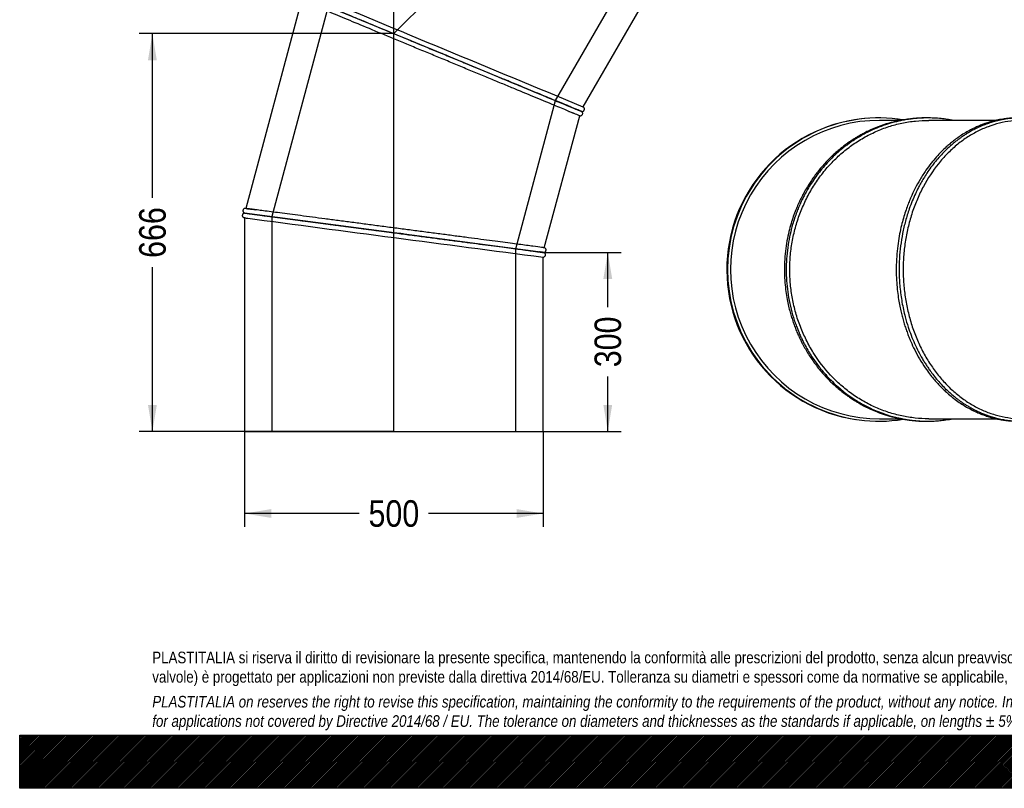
# Model space of a CAD drawing. Header units: millimetres. Extents: x 0 to 3300, y 0 to 2333.
# Tile 1 of 3: x 0 to 1650, y 0 to 1288. Entities that reach past the tile are written whole.
import ezdxf
from ezdxf.enums import TextEntityAlignment as Align
from ezdxf.lldxf.tags import DXFTag

# ---------------------------------------------------------------- set-up
doc = ezdxf.new("R2010")
doc.units = ezdxf.units.MM
doc.header["$LTSCALE"] = 11.111111
for name, color, linetype in [('Default', 7, 'Continuous'), ('DV1_Default', 7, 'Continuous'), ('TUBO_X_GOMITO_45', 7, 'Continuous')]:
    doc.layers.add(name, color=color, linetype=linetype)
doc.styles.add('SEACAD_Arial_Narrow', font='ARIALN.TTF')
tags = doc.linetypes.add('HIDDEN2', pattern=[4.7625, 3.175, -1.5875]).pattern_tags.tags
tags[6:7] = [DXFTag(74, 4), DXFTag(75, 0), DXFTag(340, '0'), DXFTag(46, 0.0), DXFTag(50, 0.0), DXFTag(44, 0.0), DXFTag(45, 0.0)]
tags[4:5] = [DXFTag(74, 4), DXFTag(75, 0), DXFTag(340, '0'), DXFTag(46, 0.0), DXFTag(50, 0.0), DXFTag(44, 0.0), DXFTag(45, 0.0)]
tags = doc.linetypes.add('PHANTOM2', pattern=[31.75, 15.875, -3.175, 3.175, -3.175, 3.175, -3.175]).pattern_tags.tags
tags[14:15] = [DXFTag(74, 4), DXFTag(75, 0), DXFTag(340, '0'), DXFTag(46, 0.0), DXFTag(50, 0.0), DXFTag(44, 0.0), DXFTag(45, 0.0)]
tags[12:13] = [DXFTag(74, 4), DXFTag(75, 0), DXFTag(340, '0'), DXFTag(46, 0.0), DXFTag(50, 0.0), DXFTag(44, 0.0), DXFTag(45, 0.0)]
tags[10:11] = [DXFTag(74, 4), DXFTag(75, 0), DXFTag(340, '0'), DXFTag(46, 0.0), DXFTag(50, 0.0), DXFTag(44, 0.0), DXFTag(45, 0.0)]
tags[8:9] = [DXFTag(74, 4), DXFTag(75, 0), DXFTag(340, '0'), DXFTag(46, 0.0), DXFTag(50, 0.0), DXFTag(44, 0.0), DXFTag(45, 0.0)]
tags[6:7] = [DXFTag(74, 4), DXFTag(75, 0), DXFTag(340, '0'), DXFTag(46, 0.0), DXFTag(50, 0.0), DXFTag(44, 0.0), DXFTag(45, 0.0)]
tags[4:5] = [DXFTag(74, 4), DXFTag(75, 0), DXFTag(340, '0'), DXFTag(46, 0.0), DXFTag(50, 0.0), DXFTag(44, 0.0), DXFTag(45, 0.0)]
doc.dimstyles.new('Plastitalia', dxfattribs={"dimtxt": 44.444444, "dimasz": 44.444444, "dimexe": 22.222222, "dimexo": 0, "dimgap": 11.111111, "dimtad": 0, "dimdec": 0, "dimtxsty": 'SEACAD_Arial_Narrow', "dimblk1": '_SE_FILLED', "dimblk2": '_SE_FILLED', "dimsah": 1, "dimcen": 22.222222, "dimadec": 0, "dimazin": 0, "dimtfac": 0.8, "dimtdec": 1, "dimtmove": 0, "dimatfit": 3, "dimfxl": 1, "dimtolj": 1, "dimarcsym": 0})

# ---------------------------------------------------------------- blocks, each defined once
blk = doc.blocks.new('SE')
at = {"layer": 'DV1_Default', "color": 7, "linetype": 'PHANTOM2'}
for p in [(1098.3, 1735.5), (627, 597.8)]:
    blk.add_line(p, (627, 1264.3), dxfattribs=at)
at = {"layer": 'TUBO_X_GOMITO_45', "color": 7, "linetype": 'HIDDEN2'}
for p, q in [((898.1, 1152), (1026.6, 1374.5)), ((516.8, 1309.9), (422.4, 957.7)), ((831.6, 903.8), (898.1, 1152)), ((422.4, 957.7), (422.4, 597.8)), ((831.6, 597.8), (831.6, 903.8))]:
    blk.add_line(p, q, dxfattribs=at)
at = {"layer": 'TUBO_X_GOMITO_45', "color": 7, "linetype": 'Continuous'}
for p, q in [((944.5, 1141.4), (1058.9, 1339.7)), ((474.5, 1327.5), (707.7, 1230.9)), ((474.5, 1327.5), (707.7, 1230.9)), ((472.4, 1319.7), (379.1, 971.4)), ((707.7, 1230.9), (707.7, 1230.9)), ((707.7, 1230.9), (940.4, 1134.5)), ((707.7, 1230.9), (707.7, 1230.9)), ((707.7, 1230.9), (904.2, 1149.5)), ((915.8, 1144.7), (940.4, 1134.5)), ((879.1, 905.6), (938.4, 1126.7)), ((940.4, 1134.4), (940.4, 1134.5)), ((377, 963.7), (377, 963.6)), ((627.3, 930.7), (377, 963.6)), ((377, 963.6), (377, 963.6)), ((377, 963.6), (627.3, 930.7)), ((377, 955.6), (377, 597.8)), ((627.3, 930.7), (627.3, 930.7)), ((877, 897.8), (627.3, 930.7)), ((627.3, 930.7), (627.3, 930.7)), ((877, 897.8), (627.3, 930.7)), ((877, 597.8), (877, 889.8)), ((377, 597.8), (877, 597.8))]:
    blk.add_line(p, q, dxfattribs=at)
for centre, radius, start, end in [((-354914.1, -857318.2), 929294.4, 67.4844532, 67.5154572), ((1101.2, 1528.6), 425.6, 247.4071, 247.9341), ((362.3, 840.3), 132.2, 82.4269, 83.1227), ((391, 1057.8), 103.1, 261.6923, 262.5997), ((121906.9, 922134.9), 929161.3, 262.484539, 262.515549), ((834.8, 593.5), 307.2, 81.9203, 82.6501), ((930.4, 1320.1), 425.6, 262.4071, 262.9341)]:
    blk.add_arc(centre, radius, start, end, dxfattribs=at)
at = {"layer": 'TUBO_X_GOMITO_45', "color": 7, "linetype": 'HIDDEN2'}
for centre, radius, start, end in [((273.1, 134.3), 843.8, 82.4066, 82.692), ((460.3, 1558.4), 608.5, 262.1069, 262.6462), ((121906.9, 922134.9), 929161.3, 262.484451, 262.484539)]:
    blk.add_arc(centre, radius, start, end, dxfattribs=at)
at = {"layer": 'TUBO_X_GOMITO_45', "color": 7, "linetype": 'Continuous'}
for points, knots in [([(474.5, 1327.5), (474.5, 1327.5), (474.9, 1327.3), (476.4, 1326.7), (477.5, 1326.2), (480.5, 1325), (482.4, 1324.2), (486.9, 1322.4), (489.5, 1321.3), (495.3, 1318.9), (498.6, 1317.5), (505.9, 1314.5), (509.8, 1312.8), (518.4, 1309.3), (523, 1307.4), (532.7, 1303.4), (537.8, 1301.3), (548.5, 1296.8), (554.1, 1294.5), (565.8, 1289.6), (572, 1287.1), (584.7, 1281.8), (591.2, 1279.1), (604.7, 1273.5), (611.6, 1270.7), (625.7, 1264.8), (632.9, 1261.9), (647.5, 1255.8), (654.9, 1252.8), (677.3, 1243.5), (692.5, 1237.2), (707.7, 1230.9)], [0.5003717, 0.5003717, 0.5003717, 0.5003717, 0.53125, 0.53125, 0.5625, 0.5625, 0.59375, 0.59375, 0.625, 0.625, 0.65625, 0.65625, 0.6875, 0.6875, 0.71875, 0.71875, 0.75, 0.75, 0.78125, 0.78125, 0.8125, 0.8125, 0.84375, 0.84375, 0.875, 0.875, 0.90625, 0.90625, 0.9375, 0.9375, 1, 1, 1, 1]), ([(474.5, 1327.4), (474.8, 1327.3), (476.3, 1326.7), (480.5, 1324.9), (482.4, 1324.2), (486.9, 1322.3), (489.5, 1321.2), (495.3, 1318.8), (498.6, 1317.4), (505.9, 1314.4), (509.8, 1312.8), (518.3, 1309.3), (522.9, 1307.4), (532.6, 1303.4), (537.8, 1301.2), (548.6, 1296.8), (554.3, 1294.4), (566.1, 1289.5), (572.2, 1287), (584.9, 1281.7), (591.4, 1279), (604.9, 1273.4), (611.8, 1270.6), (625.8, 1264.8), (633, 1261.8), (647.6, 1255.8), (655, 1252.7), (669.9, 1246.5), (677.4, 1243.4), (692.5, 1237.1), (700.1, 1234), (707.7, 1230.9)], [0.5060588, 0.5060588, 0.5060588, 0.5060588, 0.5625, 0.5625, 0.59375, 0.59375, 0.625, 0.625, 0.65625, 0.65625, 0.6875, 0.6875, 0.71875, 0.71875, 0.75, 0.75, 0.78125, 0.78125, 0.8125, 0.8125, 0.84375, 0.84375, 0.875, 0.875, 0.90625, 0.90625, 0.9375, 0.9375, 0.96875, 0.96875, 1, 1, 1, 1]), ([(938.4, 1126.7), (938.4, 1126.7), (938, 1126.9), (936.5, 1127.5), (935.3, 1127.9), (930.8, 1129.8), (926.4, 1131.7), (914.6, 1136.5), (907.3, 1139.5), (894.6, 1144.8), (890, 1146.7), (880.3, 1150.7), (875.2, 1152.9), (859, 1159.6), (847.1, 1164.5), (828.1, 1172.3), (821.5, 1175.1), (808.1, 1180.6), (801.2, 1183.5), (787.2, 1189.3), (780, 1192.3), (765.5, 1198.3), (758.1, 1201.3), (743.2, 1207.5), (735.7, 1210.6), (720.6, 1216.9), (713, 1220), (697.8, 1226.3), (690.2, 1229.5), (675.1, 1235.7), (667.6, 1238.8), (645.2, 1248.1), (630.6, 1254.1), (602.5, 1265.8), (589, 1271.4), (563.7, 1281.9), (551.8, 1286.8), (530.2, 1295.7), (520.5, 1299.8), (503.4, 1306.8), (496.2, 1309.9), (484.4, 1314.7), (479.9, 1316.6), (474.6, 1318.8), (473.1, 1319.4), (472.6, 1319.6)], [0, 0, 0, 0, 0.015625, 0.015625, 0.03125, 0.03125, 0.0625, 0.0625, 0.09375, 0.09375, 0.109375, 0.109375, 0.125, 0.125, 0.15625, 0.15625, 0.171875, 0.171875, 0.1875, 0.1875, 0.203125, 0.203125, 0.21875, 0.21875, 0.234375, 0.234375, 0.25, 0.25, 0.265625, 0.265625, 0.28125, 0.28125, 0.3125, 0.3125, 0.34375, 0.34375, 0.375, 0.375, 0.40625, 0.40625, 0.4375, 0.4375, 0.46875, 0.46875, 0.4933781, 0.4933781, 0.4933781, 0.4933781]), ([(707.7, 1230.9), (715.3, 1227.7), (722.9, 1224.6), (738.1, 1218.3), (745.6, 1215.2), (760.5, 1209), (767.9, 1205.9), (782.4, 1199.9), (789.5, 1197), (803.4, 1191.2), (810.2, 1188.4), (823.5, 1182.9), (830.1, 1180.2), (842.8, 1174.9), (848.9, 1172.4), (860.8, 1167.5), (866.4, 1165.1), (877.3, 1160.7), (882.4, 1158.5), (892.1, 1154.5), (896.7, 1152.6), (905.2, 1149.1), (909.2, 1147.4), (916.4, 1144.4), (919.7, 1143.1), (925.6, 1140.7), (928.2, 1139.6), (932.6, 1137.7), (934.5, 1137), (936.3, 1136.2), (936.7, 1136.1), (937, 1135.9)], [0, 0, 0, 0, 0.03125, 0.03125, 0.0625, 0.0625, 0.09375, 0.09375, 0.125, 0.125, 0.15625, 0.15625, 0.1875, 0.1875, 0.21875, 0.21875, 0.25, 0.25, 0.28125, 0.28125, 0.3125, 0.3125, 0.34375, 0.34375, 0.375, 0.375, 0.40625, 0.40625, 0.4375, 0.4375, 0.4453519, 0.4453519, 0.4453519, 0.4453519]), ([(707.7, 1230.9), (722.9, 1224.6), (738.1, 1218.3), (767.8, 1206), (782.4, 1199.9), (803.7, 1191.1), (810.9, 1188.1), (817.8, 1185.3)], [0, 0, 0, 0, 0.0625, 0.0625, 0.125, 0.125, 0.1573566, 0.1573566, 0.1573566, 0.1573566]), ([(942.1, 1133.5), (941.9, 1133.6), (941.6, 1133.8), (939.6, 1134.7), (937, 1135.8), (934.1, 1137), (931, 1138.3), (928.1, 1139.5), (925.2, 1140.7), (922.1, 1142), (918.7, 1143.4), (913.3, 1145.7), (905, 1149.1), (893, 1154.1), (879.5, 1159.6), (864.7, 1165.8), (848.8, 1172.4), (833, 1178.9), (823.4, 1182.9), (818.7, 1184.8)], [0, 0, 0, 0, 0.070287, 0.133656, 0.190126, 0.239712, 0.282423, 0.318267, 0.349665, 0.381295, 0.413279, 0.445616, 0.527866, 0.610619, 0.693376, 0.776137, 0.858902, 0.94167, 1, 1, 1, 1]), ([(941.3, 1134.1), (941.8, 1134), (942.4, 1133.9), (943.6, 1134.1), (944.6, 1134.5), (945.4, 1135.2), (945.9, 1135.9), (946.3, 1136.7), (946.5, 1137.6), (946.4, 1138.6), (946.1, 1139.6), (945.5, 1140.7), (944.8, 1141.2), (944.4, 1141.5)], [0, 0, 0, 0, 0.096032, 0.178525, 0.30368, 0.38679, 0.443151, 0.51035, 0.615236, 0.687578, 0.775891, 0.880804, 1, 1, 1, 1]), ([(938.3, 1126.7), (938.8, 1126.6), (939.6, 1126.5), (940.9, 1126.8), (941.8, 1127.4), (942.6, 1128.1), (943.2, 1129), (943.5, 1130.3), (943.4, 1131.5), (942.9, 1132.6), (942.4, 1133.2), (942.1, 1133.5)], [0, 0, 0, 0, 0.138018, 0.257343, 0.353881, 0.437817, 0.543628, 0.659238, 0.788573, 0.881376, 1, 1, 1, 1]), ([(377.1, 963.6), (376.7, 963.6), (376, 963.5), (374.9, 963.1), (374, 962.4), (373.5, 961.5), (373.2, 960.7), (373, 959.9), (373, 958.9), (373.4, 957.9), (373.9, 957), (374.8, 956.2), (375.6, 955.9), (376.1, 955.7)], [0, 0, 0, 0, 0.096032, 0.178525, 0.30368, 0.38679, 0.443151, 0.51035, 0.615236, 0.687578, 0.775891, 0.880804, 1, 1, 1, 1]), ([(378.2, 971.5), (377.7, 971.5), (377.1, 971.5), (375.9, 971), (375, 970.2), (374.4, 969.2), (374.1, 968.3), (374, 967.4), (374.2, 966.6), (374.5, 965.7), (375, 964.9), (375.9, 964.1), (376.6, 963.8), (377.1, 963.7)], [0, 0, 0, 0, 0.095068, 0.180282, 0.316284, 0.411667, 0.477, 0.544319, 0.635375, 0.699916, 0.780946, 0.880914, 1, 1, 1, 1]), ([(377, 963.7), (377, 963.7), (377.4, 963.6), (379, 963.4), (380.2, 963.2), (383.5, 962.8), (385.5, 962.6), (390.3, 961.9), (393.1, 961.6), (399.4, 960.7), (402.9, 960.3), (410.7, 959.2), (414.9, 958.7), (424.1, 957.5), (429, 956.8), (439.4, 955.4), (444.9, 954.7), (456.4, 953.2), (462.4, 952.4), (475, 950.7), (481.6, 949.9), (495.2, 948.1), (502.3, 947.2), (516.7, 945.3), (524.1, 944.3), (539.3, 942.3), (547, 941.3), (562.6, 939.2), (570.6, 938.2), (594.6, 935), (611, 932.8), (627.3, 930.7)], [0.5003717, 0.5003717, 0.5003717, 0.5003717, 0.53125, 0.53125, 0.5625, 0.5625, 0.59375, 0.59375, 0.625, 0.625, 0.65625, 0.65625, 0.6875, 0.6875, 0.71875, 0.71875, 0.75, 0.75, 0.78125, 0.78125, 0.8125, 0.8125, 0.84375, 0.84375, 0.875, 0.875, 0.90625, 0.90625, 0.9375, 0.9375, 1, 1, 1, 1]), ([(377, 963.6), (377, 963.6), (377.4, 963.5), (379, 963.3), (380.2, 963.2), (383.5, 962.8), (385.5, 962.5), (390.3, 961.9), (393, 961.5), (399.4, 960.7), (402.9, 960.2), (410.7, 959.2), (414.9, 958.6), (424.1, 957.4), (429, 956.8), (439.4, 955.4), (444.9, 954.7), (456.4, 953.2), (462.4, 952.4), (475, 950.7), (481.6, 949.9), (495.2, 948.1), (502.3, 947.1), (516.7, 945.2), (524.1, 944.3), (539.3, 942.3), (547, 941.3), (562.6, 939.2), (570.6, 938.2), (594.6, 935), (611, 932.8), (627.3, 930.7)], [0.5003684, 0.5003684, 0.5003684, 0.5003684, 0.53125, 0.53125, 0.5625, 0.5625, 0.59375, 0.59375, 0.625, 0.625, 0.65625, 0.65625, 0.6875, 0.6875, 0.71875, 0.71875, 0.75, 0.75, 0.78125, 0.78125, 0.8125, 0.8125, 0.84375, 0.84375, 0.875, 0.875, 0.90625, 0.90625, 0.9375, 0.9375, 1, 1, 1, 1]), ([(879.1, 905.6), (879.1, 905.6), (878.7, 905.6), (877.1, 905.8), (875.9, 906), (871, 906.6), (866.2, 907.3), (856.7, 908.5), (853.1, 909), (845.3, 910), (841.1, 910.6), (831.9, 911.8), (827, 912.4), (816.6, 913.8), (811.1, 914.5), (799.6, 916.1), (793.6, 916.8), (781, 918.5), (774.4, 919.4), (760.7, 921.2), (753.7, 922.1), (739.3, 924), (731.8, 925), (716.7, 927), (709, 928), (693.4, 930.1), (685.4, 931.1), (669.4, 933.2), (661.3, 934.3), (645.1, 936.4), (636.9, 937.5), (620.6, 939.6), (612.4, 940.7), (596.2, 942.8), (588.2, 943.9), (572.4, 946), (564.6, 947), (549, 949.1), (541.4, 950.1), (526.2, 952.1), (518.8, 953), (504.4, 954.9), (497.4, 955.9), (483.7, 957.6), (477.1, 958.5), (464.5, 960.2), (458.4, 961), (441, 963.3), (430.5, 964.6), (416.8, 966.4), (412.5, 967), (404.8, 968), (401.3, 968.5), (395, 969.3), (392.2, 969.7), (387.5, 970.3), (385.5, 970.6), (382.5, 971), (381.3, 971.1), (380.5, 971.2)], [0, 0, 0, 0, 0.015625, 0.015625, 0.03125, 0.03125, 0.0625, 0.0625, 0.078125, 0.078125, 0.09375, 0.09375, 0.109375, 0.109375, 0.125, 0.125, 0.140625, 0.140625, 0.15625, 0.15625, 0.171875, 0.171875, 0.1875, 0.1875, 0.203125, 0.203125, 0.21875, 0.21875, 0.234375, 0.234375, 0.25, 0.25, 0.265625, 0.265625, 0.28125, 0.28125, 0.296875, 0.296875, 0.3125, 0.3125, 0.328125, 0.328125, 0.34375, 0.34375, 0.359375, 0.359375, 0.375, 0.375, 0.40625, 0.40625, 0.421875, 0.421875, 0.4375, 0.4375, 0.453125, 0.453125, 0.46875, 0.46875, 0.4829378, 0.4829378, 0.4829378, 0.4829378]), ([(627.3, 930.7), (635.4, 929.6), (643.6, 928.5), (659.9, 926.4), (667.9, 925.3), (683.9, 923.2), (691.9, 922.2), (707.4, 920.1), (715, 919.1), (729.9, 917.2), (737.3, 916.2), (751.6, 914.3), (758.6, 913.4), (772.2, 911.6), (778.8, 910.7), (791.5, 909.1), (797.6, 908.2), (809.2, 906.7), (814.7, 906), (825.2, 904.6), (830.1, 904), (839.2, 902.8), (843.5, 902.2), (851.2, 901.2), (854.7, 900.7), (861.1, 899.9), (863.8, 899.5), (868.6, 898.9), (870.6, 898.6), (872.6, 898.4), (873, 898.3), (873.4, 898.2)], [0, 0, 0, 0, 0.03125, 0.03125, 0.0625, 0.0625, 0.09375, 0.09375, 0.125, 0.125, 0.15625, 0.15625, 0.1875, 0.1875, 0.21875, 0.21875, 0.25, 0.25, 0.28125, 0.28125, 0.3125, 0.3125, 0.34375, 0.34375, 0.375, 0.375, 0.40625, 0.40625, 0.4375, 0.4375, 0.4463257, 0.4463257, 0.4463257, 0.4463257]), ([(627.3, 930.7), (635.4, 929.6), (643.6, 928.5), (659.9, 926.4), (667.9, 925.3), (683.9, 923.2), (691.9, 922.2), (707.4, 920.1), (715, 919.1), (729.9, 917.2), (737.3, 916.2), (751.6, 914.3), (758.6, 913.4), (772.3, 911.6), (778.8, 910.7), (791.5, 909.1), (797.6, 908.3), (809.2, 906.8), (814.7, 906), (825.2, 904.7), (830.1, 904), (839.2, 902.8), (843.5, 902.3), (851.2, 901.2), (854.8, 900.8), (861.1, 899.9), (863.9, 899.6), (868.6, 898.9), (870.6, 898.7), (872.6, 898.4), (873, 898.4), (873.3, 898.3)], [0, 0, 0, 0, 0.03125, 0.03125, 0.0625, 0.0625, 0.09375, 0.09375, 0.125, 0.125, 0.15625, 0.15625, 0.1875, 0.1875, 0.21875, 0.21875, 0.25, 0.25, 0.28125, 0.28125, 0.3125, 0.3125, 0.34375, 0.34375, 0.375, 0.375, 0.40625, 0.40625, 0.4375, 0.4375, 0.4453519, 0.4453519, 0.4453519, 0.4453519]), ([(877, 889.8), (877.4, 889.8), (878, 889.8), (879.2, 890.3), (880.1, 891.1), (880.7, 892.1), (881, 893), (881.1, 893.9), (881, 894.7), (880.6, 895.6), (880.1, 896.4), (879.2, 897.2), (878.5, 897.5), (878, 897.7)], [0, 0, 0, 0, 0.095068, 0.180282, 0.316284, 0.411667, 0.477, 0.544319, 0.635375, 0.699916, 0.780946, 0.880914, 1, 1, 1, 1]), ([(878, 897.7), (878.4, 897.7), (879.1, 897.8), (880.2, 898.2), (881.1, 899), (881.6, 899.8), (881.9, 900.6), (882.1, 901.4), (882.1, 902.4), (881.7, 903.4), (881.2, 904.3), (880.3, 905.1), (879.5, 905.4), (879, 905.6)], [0, 0, 0, 0, 0.096032, 0.178525, 0.30368, 0.38679, 0.443151, 0.51035, 0.615236, 0.687578, 0.775891, 0.880804, 1, 1, 1, 1])]:
    blk.add_open_spline(points, degree=3, knots=knots, dxfattribs=at)
at = {"layer": 'TUBO_X_GOMITO_45', "color": 7, "linetype": 'HIDDEN2'}
for points in [[(721.8, 1225), (717.1, 1227), (712.4, 1228.9), (707.7, 1230.9)], [(837.1, 1177.2), (835.2, 1178), (833.3, 1178.8), (831.4, 1179.6)], [(940.7, 1134.4), (940.6, 1134.4), (940.5, 1134.5), (940.4, 1134.5)], [(378.9, 971.4), (379, 971.4), (379.1, 971.4), (379.2, 971.4)], [(377.1, 955.6), (377, 955.6), (376.9, 955.6), (376.8, 955.6)], [(642.4, 928.7), (637.4, 929.4), (632.3, 930), (627.3, 930.7)], [(877.3, 897.8), (877.2, 897.8), (877, 897.8), (876.9, 897.9)], [(876.9, 897.8), (877, 897.8), (877.2, 897.8), (877.3, 897.8)]]:
    blk.add_open_spline(points, degree=3, dxfattribs=at)
for points, knots in [([(823.2, 1183), (821.1, 1183.9), (819.1, 1184.7), (815.8, 1186.1), (814.5, 1186.6), (813.1, 1187.2)], [0.83421563, 0.83421563, 0.83421563, 0.83421563, 0.84375, 0.84375, 0.84982263, 0.84982263, 0.84982263, 0.84982263]), ([(817.8, 1185.3), (824.2, 1182.6), (830.5, 1180), (849.3, 1172.2), (861.1, 1167.3), (882.7, 1158.3), (892.5, 1154.3), (909.5, 1147.3), (916.7, 1144.3), (928.5, 1139.4), (932.9, 1137.5), (937.4, 1135.7), (938.5, 1135.2), (940.1, 1134.6), (940.4, 1134.4), (940.4, 1134.4)], [0.1573566, 0.1573566, 0.1573566, 0.1573566, 0.1875, 0.1875, 0.25, 0.25, 0.3125, 0.3125, 0.375, 0.375, 0.4375, 0.4375, 0.46875, 0.46875, 0.4999994, 0.4999994, 0.4999994, 0.4999994]), ([(920.4, 1134.2), (920.4, 1134.1), (920.4, 1134.1), (923.2, 1133), (925.7, 1131.9), (927.8, 1131.1)], [0.93726475, 0.93726475, 0.93726475, 0.93726475, 0.9375, 0.9375, 0.95218161, 0.95218161, 0.95218161, 0.95218161]), ([(937, 1135.9), (939.3, 1135), (940.4, 1134.5), (940.5, 1134.5), (940.1, 1134.6), (938.6, 1135.3), (937.5, 1135.7), (935.7, 1136.5), (935.4, 1136.6), (935.1, 1136.7)], [0.4453519, 0.4453519, 0.4453519, 0.4453519, 0.5, 0.5, 0.53125, 0.53125, 0.5625, 0.5625, 0.5684229, 0.5684229, 0.5684229, 0.5684229]), ([(380.5, 971.2), (380.5, 971.2), (380.4, 971.2), (379.5, 971.3), (379.1, 971.4), (379.1, 971.4)], [0.4829378, 0.4829378, 0.4829378, 0.4829378, 0.484375, 0.484375, 0.49995888, 0.49995888, 0.49995888, 0.49995888]), ([(379.6, 971.3), (379.8, 971.3), (380, 971.3), (381.1, 971.1), (382.4, 971), (385.6, 970.5), (387.6, 970.3), (391.5, 969.8), (393.1, 969.6), (394.9, 969.3)], [0.50942676, 0.50942676, 0.50942676, 0.50942676, 0.515625, 0.515625, 0.53125, 0.53125, 0.546875, 0.546875, 0.55643698, 0.55643698, 0.55643698, 0.55643698]), ([(873.3, 898.3), (875.8, 898), (877, 897.8), (877.1, 897.8), (876.7, 897.9), (875.1, 898.1), (873.8, 898.3), (871.9, 898.5), (871.6, 898.6), (871.3, 898.6)], [0.4453519, 0.4453519, 0.4453519, 0.4453519, 0.5, 0.5, 0.53125, 0.53125, 0.5625, 0.5625, 0.5684229, 0.5684229, 0.5684229, 0.5684229]), ([(873.4, 898.2), (875.8, 897.9), (877, 897.8), (877, 897.8), (877, 897.8), (877, 897.8)], [0.44632571, 0.44632571, 0.44632571, 0.44632571, 0.5, 0.5, 0.50045863, 0.50045863, 0.50045863, 0.50045863])]:
    blk.add_open_spline(points, degree=3, knots=knots, dxfattribs=at)
at = {"layer": 'TUBO_X_GOMITO_45', "color": 7, "linetype": 'Continuous'}
blk.add_open_spline([(940.4, 1134.4), (941.1, 1134.3), (941.6, 1133.9), (942.1, 1133.5)], degree=3, dxfattribs=at)
blk = doc.blocks.new('SE2')
at = {"layer": 'TUBO_X_GOMITO_45', "color": 7, "linetype": 'Continuous'}
for p, q in [((1476.8, 1119), (1441.1, 1119)), ((1637, 1119), (1523.5, 1119)), ((1910.3, 1119), (1680.6, 1119)), ((1441.1, 619), (1476.9, 619)), ((1523.5, 619), (1636.8, 619)), ((1680.6, 619), (1910.3, 619))]:
    blk.add_line(p, q, dxfattribs=at)
for centre, radius, start, end in [((1439, 869), 254, 93.6857, 261.4696), ((1440.1, 869), 254, 80.8659, 279.1155), ((1441.1, 869), 250, 89.9985, 270.0015), ((1439, 869), 254, 80.7847, 83.022)]:
    blk.add_arc(centre, radius, start, end, dxfattribs=at)
for major_axis in [(0, 250), (0, 204.6)]:
    blk.add_ellipse((1910.3, 869), major_axis=major_axis, ratio=0.707107, dxfattribs=at)
for major_axis, start_param, end_param in [((0, 204.6), 4.010036, 5.414742), ((0, -204.6), 0.868443, 2.27315)]:
    blk.add_ellipse((1674.9, 869), major_axis=major_axis, ratio=0.800199, start_param=start_param, end_param=end_param, dxfattribs=at)
for points, knots in [([(1520.1, 1123), (1520, 1123), (1516.4, 1123.1), (1509.9, 1122.9), (1500.8, 1122.4), (1491.9, 1121.5), (1481.8, 1120.1), (1469.9, 1117.8), (1455.1, 1114), (1438.8, 1108.5), (1424.7, 1102.5), (1414.6, 1097.4), (1408.5, 1094.1), (1404, 1091.5), (1400.9, 1089.6), (1398.2, 1087.9), (1394.7, 1085.7), (1390, 1082.5), (1383.8, 1078.1), (1374.4, 1070.9), (1362.5, 1060.7), (1349.3, 1047.3), (1337.3, 1033.2), (1326.8, 1018.8), (1318.8, 1006.1), (1312.8, 995.4), (1308.5, 986.9), (1304.5, 978.3), (1300.4, 968.7), (1296.3, 957.8), (1292.4, 945.7), (1288.7, 931.9), (1285.6, 917), (1282.9, 899.2), (1282.2, 888.3), (1281.8, 881.5)], [0.7566858, 0.7566858, 0.7566858, 0.7566858, 0.7568145, 0.7639447, 0.7698735, 0.7752311, 0.7820516, 0.7903941, 0.799762, 0.8127454, 0.8248784, 0.8304289, 0.8352608, 0.8386619, 0.8406676, 0.842468, 0.8450049, 0.848811, 0.853755, 0.859928, 0.8721061, 0.884552, 0.896525, 0.9079362, 0.9187875, 0.9254775, 0.9312574, 0.9369608, 0.9435116, 0.9511049, 0.9589087, 0.9676664, 0.9775136, 0.9882914, 1, 1, 1, 1]), ([(1563.4, 1119), (1562.8, 1119.2), (1558.9, 1119.9), (1551.6, 1121.1), (1540.9, 1122.3), (1529.3, 1123), (1517.6, 1123.1), (1507.3, 1122.6), (1498.6, 1121.9), (1491.9, 1121.1), (1486.5, 1120.3), (1482.1, 1119.5), (1477.9, 1118.7), (1472.2, 1117.5), (1462.9, 1115.3), (1450.5, 1111.6), (1436.3, 1106.2), (1423.6, 1100.5), (1412.9, 1094.9), (1404.3, 1089.8), (1397, 1085.2), (1390.7, 1080.9), (1384, 1075.9), (1375.7, 1069.4), (1365.8, 1060.7), (1355.7, 1050.7), (1346.4, 1040.3), (1337.9, 1029.8), (1330.2, 1019.1), (1323.5, 1008.7), (1318.3, 999.8), (1314.4, 992.6), (1311.6, 986.9), (1309.2, 981.9), (1307.2, 977.4), (1304.8, 971.9), (1301.9, 964.5), (1298.5, 955), (1294.6, 942.7), (1290.8, 927.9), (1287.5, 910.3), (1285.3, 891.8), (1284.4, 873.2), (1284.7, 854.7), (1286.3, 836.1), (1289.3, 817), (1293.7, 798), (1298.4, 782.9), (1302.3, 772.4), (1304.8, 766.2), (1306.8, 761.5), (1308.5, 757.7), (1310.2, 754.1), (1312.3, 749.7), (1315.8, 742.8), (1322.2, 731.3), (1331.8, 716.4), (1342.7, 702.1), (1352.8, 690.5), (1361.9, 681.1), (1371.6, 672.2), (1381.3, 664.1), (1390.1, 657.6), (1397.5, 652.5), (1403.7, 648.6), (1409.3, 645.3), (1415.8, 641.7), (1424, 637.5), (1434.4, 632.7), (1446, 628.1), (1457.3, 624.4), (1466.7, 621.9), (1473.8, 620.2), (1479.4, 619.1), (1484.2, 618.2), (1488.9, 617.4), (1494.6, 616.6), (1502, 615.9), (1510.7, 615.2), (1520.2, 615), (1529.9, 615.1), (1539.6, 615.7), (1550, 616.8), (1557.9, 618), (1562.5, 618.9), (1563.2, 619)], [0.2293973, 0.2293973, 0.2293973, 0.2293973, 0.2306985, 0.2372071, 0.2444208, 0.252492, 0.2605776, 0.2681711, 0.2733792, 0.2780844, 0.2819057, 0.2844534, 0.2869847, 0.2906559, 0.2961236, 0.3062791, 0.3165554, 0.3266496, 0.3340365, 0.3406781, 0.3464104, 0.351196, 0.3557763, 0.3627995, 0.3717771, 0.3816298, 0.3904542, 0.3990014, 0.4075969, 0.4159265, 0.4227851, 0.4273133, 0.4314434, 0.4349032, 0.4377703, 0.4409091, 0.4461903, 0.4528738, 0.4600097, 0.470526, 0.4816802, 0.4936099, 0.5053117, 0.516652, 0.5282245, 0.5403362, 0.5528267, 0.5648222, 0.5701445, 0.5740752, 0.5774485, 0.5799308, 0.5819168, 0.5849504, 0.5891711, 0.596705, 0.6100216, 0.6231163, 0.6314347, 0.6398972, 0.6485096, 0.6572208, 0.6645922, 0.6702039, 0.674947, 0.6790179, 0.6832269, 0.689628, 0.6973341, 0.7061243, 0.714624, 0.7211662, 0.7256219, 0.7294987, 0.7326498, 0.7354924, 0.7390943, 0.7442495, 0.7504064, 0.7569033, 0.7634164, 0.7699357, 0.7765308, 0.7846518, 0.7860107, 0.7860107, 0.7860107, 0.7860107]), ([(1675.6, 1123), (1672.2, 1123.1), (1665.7, 1123), (1656.3, 1122.3), (1646.8, 1121.1), (1637, 1119.2), (1627, 1116.7), (1618.6, 1114), (1611.4, 1111.3), (1604.8, 1108.6), (1597.4, 1105.1), (1589.1, 1100.8), (1580.5, 1095.7), (1572.4, 1090.2), (1565, 1084.8), (1558.6, 1079.5), (1552, 1073.8), (1544.5, 1066.6), (1535.9, 1057.6), (1527.1, 1047.1), (1517.9, 1034.6), (1508.8, 1020.4), (1501.3, 1006.8), (1495.9, 995.5), (1492.1, 986.9), (1488.6, 978.2), (1485.1, 968.6), (1481.6, 957.7), (1478.2, 945.6), (1475.1, 931.9), (1472.4, 916.9), (1470.1, 899.2), (1469.4, 888.3), (1469.1, 881.5)], [0.7556798, 0.7556798, 0.7556798, 0.7556798, 0.7636227, 0.7708741, 0.777751, 0.7859241, 0.7941323, 0.801547, 0.8063188, 0.8116275, 0.8178232, 0.8250452, 0.832611, 0.8400733, 0.8467859, 0.8526247, 0.8580615, 0.8657403, 0.8747121, 0.8843108, 0.8942691, 0.906607, 0.9183695, 0.9253246, 0.9312218, 0.9369559, 0.9435055, 0.9510901, 0.9588921, 0.9676517, 0.9775016, 0.9882843, 1, 1, 1, 1]), ([(1713.7, 1119.1), (1712.3, 1119.4), (1708, 1120.3), (1701.2, 1121.4), (1693, 1122.4), (1684.5, 1123), (1675.6, 1123.1), (1666.6, 1122.7), (1658.1, 1121.9), (1649.7, 1120.7), (1641, 1119), (1632.2, 1116.7), (1623.7, 1114), (1615.4, 1111), (1607.1, 1107.4), (1599.1, 1103.5), (1591.8, 1099.5), (1585.6, 1095.7), (1580.4, 1092.3), (1575.8, 1089.1), (1571.2, 1085.7), (1565.8, 1081.5), (1558.8, 1075.6), (1550.8, 1068.1), (1542.4, 1059.4), (1534.5, 1050.1), (1527.1, 1040.5), (1520.5, 1031.1), (1514.9, 1022.2), (1510.2, 1014.1), (1505.5, 1005.5), (1500.7, 995.5), (1495.6, 983.7), (1489.8, 968.6), (1484.2, 950.5), (1479.4, 929.8), (1476, 908.9), (1474, 887.2), (1473.4, 863.9), (1474.8, 839.3), (1478.2, 814.1), (1483.1, 791.9), (1488.5, 773.5), (1493.8, 758.7), (1499.6, 744.9), (1505.3, 733), (1510.5, 723.5), (1514.5, 716.6), (1518.2, 710.7), (1521.9, 705), (1526.3, 698.8), (1531.8, 691.4), (1538.4, 683.3), (1545.8, 675.1), (1553.4, 667.5), (1560.2, 661.3), (1566.1, 656.4), (1570.9, 652.6), (1574.5, 649.9), (1577.2, 648), (1579.8, 646.2), (1583.2, 643.9), (1587.7, 641.1), (1593, 637.9), (1598.6, 634.9), (1604.3, 632), (1610.3, 629.3), (1616.4, 626.7), (1622.9, 624.4), (1629.7, 622.1), (1637.6, 619.9), (1646.1, 618), (1654.2, 616.7), (1660.8, 615.9), (1665.7, 615.5), (1669.8, 615.2), (1674.5, 615), (1680.4, 615), (1687.6, 615.3), (1695.3, 615.9), (1702.9, 616.9), (1709, 618), (1712.5, 618.7), (1713.8, 619)], [0.3463287, 0.3463287, 0.3463287, 0.3463287, 0.3496995, 0.3563832, 0.3625324, 0.3689795, 0.3761937, 0.3834464, 0.3900251, 0.3963, 0.403208, 0.4107408, 0.4172467, 0.4238831, 0.4308034, 0.4378571, 0.4441182, 0.449426, 0.4539641, 0.457892, 0.4617661, 0.4665101, 0.4729608, 0.4814658, 0.4900648, 0.4984596, 0.506926, 0.5150466, 0.5220761, 0.5281573, 0.5338811, 0.5414728, 0.5499592, 0.5591297, 0.5728148, 0.5862597, 0.599535, 0.6127962, 0.6272355, 0.6431473, 0.6590608, 0.6749783, 0.686358, 0.6957603, 0.7055308, 0.715483, 0.721805, 0.7270275, 0.7315958, 0.7357534, 0.7408255, 0.7471814, 0.7546294, 0.7626924, 0.7703379, 0.7773613, 0.7824671, 0.7870635, 0.7905374, 0.7923967, 0.7944457, 0.797452, 0.8014402, 0.8062548, 0.8111843, 0.8156516, 0.8207242, 0.8260935, 0.8309049, 0.8363864, 0.8426928, 0.8498243, 0.8565445, 0.8620252, 0.8652245, 0.868076, 0.8716396, 0.8761926, 0.8820087, 0.8884777, 0.8943279, 0.8998761, 0.9028361, 0.9028361, 0.9028361, 0.9028361]), ([(1523.5, 619), (1523.4, 619), (1523.3, 619), (1515.6, 619.1), (1507.9, 619.5), (1492.9, 621.1), (1485.4, 622.3), (1470.7, 625.4), (1463.4, 627.4), (1448.9, 632.1), (1441.7, 634.8), (1427.6, 641), (1420.8, 644.5), (1407.3, 652.2), (1400.7, 656.4), (1388, 665.5), (1381.9, 670.4), (1370.1, 680.7), (1364.4, 686.3), (1348.2, 703.6), (1338.4, 716.4), (1325.7, 736.8), (1321.7, 743.9), (1314.5, 758.4), (1311.2, 765.8), (1305.3, 781), (1302.7, 788.8), (1298.3, 804.4), (1296.5, 812.3), (1293.5, 828.3), (1292.4, 836.4), (1290.9, 852.6), (1290.5, 860.9), (1290.5, 877.3), (1290.9, 885.6), (1292.4, 901.9), (1293.6, 910.1), (1296.6, 926.2), (1298.5, 934.2), (1303, 950), (1305.6, 957.7), (1311.5, 972.9), (1314.8, 980.3), (1322, 994.8), (1326, 1001.9), (1334.5, 1015.5), (1339.1, 1022.1), (1348.8, 1034.7), (1354, 1040.7), (1364.7, 1052.1), (1370.3, 1057.5), (1382, 1067.8), (1388.1, 1072.7), (1400.9, 1081.7), (1407.4, 1085.9), (1420.9, 1093.6), (1427.8, 1097.1), (1441.9, 1103.3), (1449, 1106.1), (1463.6, 1110.8), (1471, 1112.7), (1485.9, 1115.9), (1493.5, 1117.1), (1508.5, 1118.7), (1516, 1119), (1523.5, 1119)], [0.2497665, 0.2497665, 0.2497665, 0.2497665, 0.25, 0.25, 0.265625, 0.265625, 0.28125, 0.28125, 0.296875, 0.296875, 0.3125, 0.3125, 0.328125, 0.328125, 0.34375, 0.34375, 0.359375, 0.359375, 0.375, 0.375, 0.40625, 0.40625, 0.421875, 0.421875, 0.4375, 0.4375, 0.453125, 0.453125, 0.46875, 0.46875, 0.484375, 0.484375, 0.5, 0.5, 0.515625, 0.515625, 0.53125, 0.53125, 0.546875, 0.546875, 0.5625, 0.5625, 0.578125, 0.578125, 0.59375, 0.59375, 0.609375, 0.609375, 0.625, 0.625, 0.640625, 0.640625, 0.65625, 0.65625, 0.671875, 0.671875, 0.6875, 0.6875, 0.703125, 0.703125, 0.71875, 0.71875, 0.734375, 0.734375, 0.7497794, 0.7497794, 0.7497794, 0.7497794]), ([(1680.6, 1119), (1680.6, 1119), (1680.5, 1119), (1673.9, 1119), (1667.4, 1118.6), (1654.4, 1117), (1648, 1115.8), (1635.4, 1112.7), (1629.1, 1110.7), (1616.7, 1106.1), (1610.5, 1103.3), (1598.4, 1097.1), (1592.5, 1093.6), (1581, 1086), (1575.3, 1081.8), (1564.4, 1072.7), (1559.1, 1067.9), (1549, 1057.5), (1544.1, 1052), (1530.2, 1034.6), (1521.8, 1021.9), (1510.8, 1001.5), (1507.4, 994.4), (1501.2, 979.9), (1498.4, 972.5), (1493.3, 957.3), (1491.1, 949.6), (1487.3, 933.9), (1485.7, 926), (1483.1, 910.1), (1482.2, 902), (1480.9, 885.8), (1480.5, 877.5), (1480.5, 861.1), (1480.8, 852.8), (1482.1, 836.5), (1483.1, 828.3), (1485.7, 812.2), (1487.3, 804.2), (1491.1, 788.4), (1493.3, 780.7), (1498.4, 765.5), (1501.2, 758.1), (1507.4, 743.6), (1510.8, 736.5), (1518.1, 722.9), (1522.1, 716.3), (1530.4, 703.7), (1534.8, 697.7), (1544, 686.3), (1548.8, 680.8), (1558.8, 670.5), (1564.1, 665.7), (1575, 656.6), (1580.6, 652.4), (1592.1, 644.7), (1598.1, 641.2), (1610.2, 634.9), (1616.3, 632.2), (1628.8, 627.4), (1635.2, 625.4), (1654.4, 620.7), (1667.5, 619), (1680.5, 619), (1680.6, 619), (1680.6, 619)], [0.2498656, 0.2498656, 0.2498656, 0.2498656, 0.25, 0.25, 0.265625, 0.265625, 0.28125, 0.28125, 0.296875, 0.296875, 0.3125, 0.3125, 0.328125, 0.328125, 0.34375, 0.34375, 0.359375, 0.359375, 0.375, 0.375, 0.40625, 0.40625, 0.421875, 0.421875, 0.4375, 0.4375, 0.453125, 0.453125, 0.46875, 0.46875, 0.484375, 0.484375, 0.5, 0.5, 0.515625, 0.515625, 0.53125, 0.53125, 0.546875, 0.546875, 0.5625, 0.5625, 0.578125, 0.578125, 0.59375, 0.59375, 0.609375, 0.609375, 0.625, 0.625, 0.640625, 0.640625, 0.65625, 0.65625, 0.671875, 0.671875, 0.6875, 0.6875, 0.703125, 0.703125, 0.71875, 0.71875, 0.75, 0.75, 0.7500771, 0.7500771, 0.7500771, 0.7500771]), ([(1281.8, 881.5), (1281.6, 874.9), (1281.3, 864.5), (1282.2, 847.3), (1283.8, 832.8), (1285.9, 819.5), (1288.3, 808), (1290.9, 798), (1293.5, 788.9), (1296.3, 780.4), (1299.3, 772.2), (1302.5, 764.3), (1306, 756.4), (1311.3, 745.4), (1319.1, 731.2), (1330.2, 714.3), (1343.2, 697.6), (1357, 682.7), (1369.6, 671.2), (1379.7, 663), (1387.1, 657.6), (1392.9, 653.6), (1397.3, 650.8), (1401.5, 648.1), (1407.1, 644.8), (1414.5, 640.7), (1423.7, 636.1), (1434.6, 631.4), (1447.2, 626.6), (1461.3, 622.4), (1476, 619), (1489.3, 616.9), (1500.1, 615.7), (1508.3, 615.2), (1514.5, 615.1), (1518, 615), (1519.4, 615)], [0, 0, 0, 0, 0.0111994, 0.0214999, 0.030902, 0.0392244, 0.046534, 0.0529769, 0.0586638, 0.0644628, 0.0698021, 0.0751934, 0.0806448, 0.0861524, 0.0983161, 0.1115823, 0.1250225, 0.1389892, 0.1511148, 0.1582542, 0.1646211, 0.1691938, 0.1721118, 0.17499, 0.1790524, 0.1850741, 0.1918682, 0.199553, 0.2086992, 0.2189477, 0.2291117, 0.2390529, 0.2460085, 0.2511851, 0.2556966, 0.2583974, 0.2583974, 0.2583974, 0.2583974]), ([(1469.1, 881.5), (1468.9, 874.9), (1468.7, 864.5), (1469.5, 847.3), (1470.8, 832.8), (1472.7, 819.5), (1474.7, 808.1), (1476.9, 798), (1479.2, 789), (1481.6, 780.5), (1484.2, 772.3), (1486.9, 764.4), (1489.9, 756.5), (1494.1, 746.4), (1499.9, 733.8), (1508, 718.9), (1516.5, 705.6), (1524.4, 694.6), (1531, 686.3), (1536.9, 679.6), (1542.4, 673.7), (1548.2, 667.9), (1554.9, 661.7), (1563.1, 654.8), (1571.9, 648.2), (1580.6, 642.4), (1588.7, 637.6), (1596.3, 633.5), (1603.8, 629.9), (1610.5, 627.2), (1615.9, 625.1), (1620.2, 623.6), (1624.4, 622.3), (1629.3, 620.9), (1635.4, 619.3), (1642.7, 617.8), (1650.7, 616.5), (1658.8, 615.6), (1666.2, 615.1), (1671.5, 615), (1674.4, 615), (1675.1, 615.1)], [0, 0, 0, 0, 0.0112061, 0.0215109, 0.0309151, 0.039239, 0.0465461, 0.0529844, 0.0586608, 0.0644548, 0.0697973, 0.0751935, 0.0806505, 0.0861641, 0.0964779, 0.1079527, 0.119952, 0.128463, 0.1356302, 0.1418782, 0.1472055, 0.1526347, 0.1591846, 0.1669113, 0.1756284, 0.1833513, 0.1900256, 0.1965697, 0.202972, 0.2088059, 0.2129411, 0.2162726, 0.2192849, 0.2231662, 0.2280369, 0.2338833, 0.2403299, 0.2470316, 0.2528343, 0.2577116, 0.2594952, 0.2594952, 0.2594952, 0.2594952])]:
    blk.add_open_spline(points, degree=3, knots=knots, dxfattribs=at)
blk = doc.blocks.new('DMBLK89')
at = {"layer": 'Default', "linetype": 'Continuous'}
for points in [[(421.5, 453), (421.5, 467.8), (377, 460.4)], [(832.6, 453), (877, 460.4), (832.6, 467.8)]]:
    blk.add_hatch(color=7, dxfattribs=at).paths.add_polyline_path(points)
at = {"layer": 'Default', "color": 7, "linetype": 'Continuous'}
for p, q in [((377, 597.8), (377, 438.2)), ((877, 597.8), (877, 438.2)), ((569.1, 460.4), (377, 460.4)), ((877, 460.4), (685, 460.4))]:
    blk.add_line(p, q, dxfattribs=at)
at = {"layer": 'Default', "color": 7, "linetype": 'Continuous', "style": 'SEACAD_Arial_Narrow'}
blk.add_text('500', height=44.44, dxfattribs=at).set_placement((584.6, 482.6), align=Align.TOP_LEFT)
blk = doc.blocks.new('_SE_FILLED')
at = {"color": 0}
blk.add_line((0, 0), (-1, 0), dxfattribs=at)
blk.add_solid([(0, 0), (-1, -0.1665), (-1, 0.1665), (0, 0)], dxfattribs=at)
blk = doc.blocks.new('DMBLK90')
at = {"layer": 'Default', "linetype": 'Continuous'}
for points in [[(215, 1219.8), (229.8, 1219.8), (222.4, 1264.3)], [(215, 642.3), (222.4, 597.8), (229.8, 642.3)]]:
    blk.add_hatch(color=7, dxfattribs=at).paths.add_polyline_path(points)
at = {"layer": 'Default', "color": 7, "linetype": 'Continuous'}
for p, q in [((627, 1264.3), (200.2, 1264.3)), ((222.4, 989), (222.4, 1264.3)), ((222.4, 597.8), (222.4, 873.1)), ((627, 597.8), (200.2, 597.8))]:
    blk.add_line(p, q, dxfattribs=at)
at = {"layer": 'Default', "color": 7, "linetype": 'Continuous', "style": 'SEACAD_Arial_Narrow'}
blk.add_text('666', height=44.44, rotation=90, dxfattribs=at).set_placement((200.2, 888.6), align=Align.TOP_LEFT)
blk = doc.blocks.new('DMBLK91')
at = {"layer": 'Default', "linetype": 'Continuous'}
for points in [[(583.1, 1625.4), (627, 1635.5), (582.2, 1640.2)], [(924.5, 1498.4), (889.5, 1526.7), (913.4, 1488.6)]]:
    blk.add_hatch(color=7, dxfattribs=at).paths.add_polyline_path(points)
at = {"layer": 'Default', "color": 7, "linetype": 'Continuous'}
blk.add_line((627, 1264.3), (627, 1657.7), dxfattribs=at)
for start, end in [(70.0446, 103.7211), (31.2789, 52.7024)]:
    blk.add_arc((627, 1264.3), 371.2, start, end, dxfattribs=at)
at = {"layer": 'Default', "color": 7, "linetype": 'Continuous', "style": 'SEACAD_Arial_Narrow'}
blk.add_text('45°', height=44.44, rotation=331.3735, dxfattribs=at).set_placement((780, 1628.9), align=Align.TOP_LEFT)
blk = doc.blocks.new('DMBLK92')
at = {"layer": 'Default', "linetype": 'Continuous'}
for points in [[(992.9, 853.4), (985.5, 897.8), (978.1, 853.4)], [(992.9, 642.3), (978.1, 642.3), (985.5, 597.8)]]:
    blk.add_hatch(color=7, dxfattribs=at).paths.add_polyline_path(points)
at = {"layer": 'Default', "color": 7, "linetype": 'Continuous'}
for p, q in [((877, 897.8), (1007.7, 897.8)), ((985.5, 805.8), (985.5, 897.8)), ((985.5, 597.8), (985.5, 689.8)), ((877, 597.8), (1007.7, 597.8))]:
    blk.add_line(p, q, dxfattribs=at)
at = {"layer": 'Default', "color": 7, "linetype": 'Continuous', "style": 'SEACAD_Arial_Narrow'}
blk.add_text('300', height=44.44, rotation=90, dxfattribs=at).set_placement((963.3, 705.4), align=Align.TOP_LEFT)

msp = doc.modelspace()

# ---------------------------------------------------------------- hatches: boundary and pattern name
at = {"layer": 'Default', "linetype": 'Continuous'}
h = msp.add_hatch(dxfattribs=at)
h.set_pattern_fill('LINE', scale=0.629921, angle=45, style=0)
h.paths.add_polyline_path([(3300, 0), (3300, 88.9), (0, 88.9), (0, 0)])
msp.add_hatch(color=7, dxfattribs=at).paths.add_polyline_path([(3300, 0), (3300, 88.9), (0, 88.9), (0, 0)])

# ---------------------------------------------------------------- linework, layer by layer
at = {"layer": 'Default', "color": 7, "linetype": 'Continuous'}
for p, q in [((0, 88.9), (3300, 88.9)), ((0, 0), (0, 88.9)), ((3300, 0), (0, 0))]:
    msp.add_line(p, q, dxfattribs=at)

# ---------------------------------------------------------------- block references
at = {"layer": 'Default'}
for name in ['SE', 'SE2']:
    msp.add_blockref(name, (0, 0), dxfattribs=at)

# ---------------------------------------------------------------- texts
at = {"layer": 'Default', "insert": (222.2, 228.9), "char_height": 19.4444, "width": 2855.556, "attachment_point": 1}
msp.add_mtext("{\\fArial Narrow|b0||i0||c0|p34;\\C7;\\H19.44444444;\\W1.;PLASTITALIA si riserva il diritto di revisionare la presente specifica, mantenendo la conformità alle prescrizioni del prodotto, senza alcun preavviso. In caso di assegnazione d'ordine si riserva di compiere una più dettagliata analisi tecnico/qualitativa. Il presente prodotto (ad esclusione delle \\P}{\\fArial Narrow|b0||i0||c0|p34;\\C7;\\H19.44444444;\\W1.;valvole) è progettato per applicazioni non previste dalla direttiva 2014/68/EU. Tolleranza su diametri e spessori come da normative se applicabile, su lunghezze ±5%, su angoli ±2°, se non diversamente specificato.\\P}{\\fArial Narrow|b0||i0||c0|p34;\\C7;\\H5.555555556;\\W1.;   \\P}{\\fArial Narrow|b0||i1||c0|p34;\\C7;\\H19.44444444;\\W1.;PLASTITALIA on reserves the right to revise this specification, maintaining the conformity to the requirements of the product, without any notice. In case of assignation of order on will reserve to make a more detailed analysis technical/qualitative. This product (excluding valves) is designed \\P}{\\fArial Narrow|b0||i1||c0|p34;\\C7;\\H19.44444444;\\W1.;for applications not covered by Directive 2014/68 / EU. The tolerance on diameters and thicknesses as the standards if applicable, on lengths ± 5%, on angles ± 2 °, unless otherwise indicated.\\P}", dxfattribs=at)

# ---------------------------------------------------------------- dimensions: what is measured, and where the dimension line sits
at = {"layer": 'Default', "color": 7, "linetype": 'Continuous'}
dim = msp.add_angular_dim_2l(base=(769.1, 1607.2), line1=((627, 1264.3), (1098.3, 1735.5)), line2=((627, 1264.3), (627, 597.8)), text='\\A1;<>', dimstyle='Plastitalia', override={"dimadec": 1}, dxfattribs=at)
dim.commit()
dim.dimension.update_dxf_attribs({"geometry": 'DMBLK91', "text_midpoint": (804.9, 1590.1), "dimtype": 162})
for base, p1, p2, angle, picture, middle in [((222.3963, 597.8094), (627.03, 597.8094), (627.03, 1264.2801), 90, 'DMBLK90', (222.3963, 931.0447)), ((985.5, 597.8), (877, 597.8), (877, 897.8), 90, 'DMBLK92', (985.5, 747.8)), ((877, 460.4), (877, 597.8), (377, 597.8), 180, 'DMBLK89', (627, 460.4))]:
    dim = msp.add_linear_dim(base=base, p1=p1, p2=p2, angle=angle, text='\\A1;<>', dimstyle='Plastitalia', dxfattribs=at)
    dim.commit()
    dim.dimension.update_dxf_attribs({"geometry": picture, "text_midpoint": middle, "dimtype": 161})

doc.saveas('drawing.dxf')
